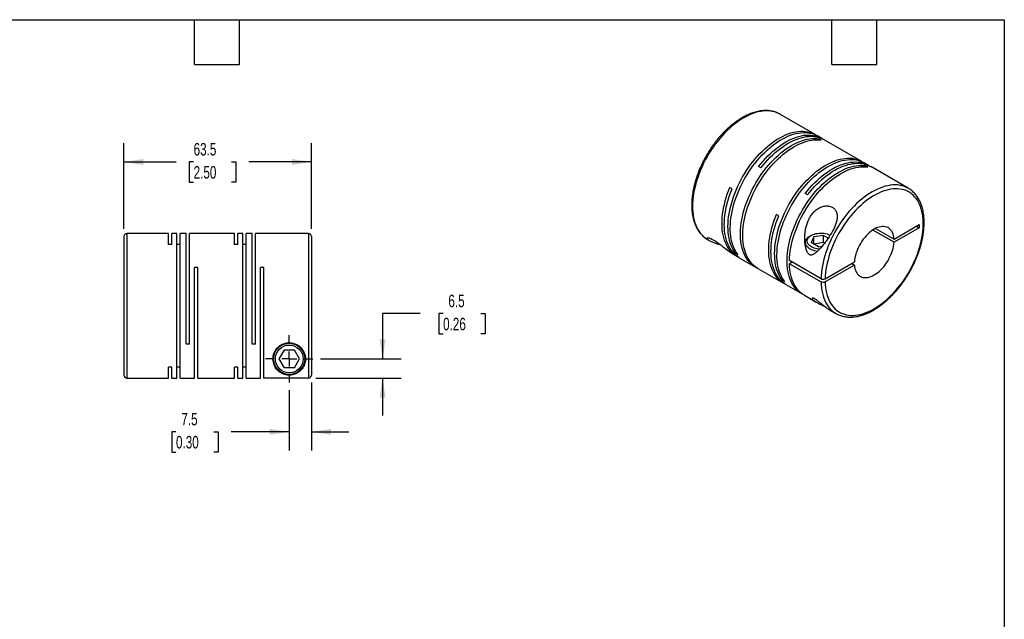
# Model space of a CAD drawing. Header units: millimetres. Extents: x 13 to 546, y 13 to 419.
# Tile 3 of 3: x 213 to 546, y 216 to 419. Entities that reach past the tile are written whole.
import ezdxf

# ---------------------------------------------------------------- set-up
doc = ezdxf.new("R2010")
doc.units = ezdxf.units.MM
doc.header["$LTSCALE"] = 2
doc.linetypes.add('SLD-Center', pattern=[19.05, 15.24, -1.27, 1.27, -1.27])
doc.linetypes.add('SLD-Solid', pattern=[0])
doc.layers.add('CENTER', color=40, linetype='SLD-Center')
doc.layers.add('DIMENSIONS', color=140, linetype='SLD-Solid', lineweight=25)
doc.layers.add('TEXT', color=140, linetype='SLD-Solid', lineweight=25)
doc.styles.add('SLDTEXTSTYLE0', font='TXT', dxfattribs={"width": 0.7})
doc.dimstyles.new('SLDDIMSTYLE0', dxfattribs={"dimtxt": 4.316016, "dimasz": 6.604, "dimexe": 0, "dimexo": 0.0625, "dimgap": 1.079004, "dimtad": 0, "dimtih": 1, "dimtoh": 1, "dimdec": 1, "dimrnd": 1e-09, "dimzin": 12, "dimdsep": 46, "dimtxsty": 'SLDTEXTSTYLE0', "dimsah": 1, "dimcen": 0.09, "dimadec": 0, "dimazin": 3, "dimtfac": 1, "dimtdec": 1, "dimtmove": 0, "dimatfit": 0, "dimfxl": 0, "dimfrac": 2, "dimtolj": 1, "dimtzin": 12, "dimarcsym": 0})
doc.dimstyles.new('SLDDIMSTYLE4', dxfattribs={"dimtxt": 4.316016, "dimasz": 6.604, "dimexe": 0, "dimexo": 0.0625, "dimgap": 1.079004, "dimtad": 0, "dimtih": 1, "dimtoh": 1, "dimdec": 1, "dimrnd": 1e-09, "dimzin": 12, "dimdsep": 46, "dimtxsty": 'SLDTEXTSTYLE0', "dimsah": 1, "dimcen": 0.09, "dimadec": 0, "dimazin": 3, "dimtfac": 1, "dimtdec": 1, "dimtofl": 0, "dimtmove": 0, "dimatfit": 3, "dimfxl": 0, "dimfrac": 2, "dimtolj": 1, "dimtzin": 12, "dimarcsym": 0})

# ---------------------------------------------------------------- blocks, each defined once
blk = doc.blocks.new('_D_5')
at = {"layer": 'DIMENSIONS'}
for p, q in [((303.92, 293.57), (303.92, 273.09)), ((311.42, 296.12), (311.42, 273.09)), ((265.56, 279.44), (264.11, 279.44)), ((264.11, 279.44), (264.11, 272.58)), ((278.39, 279.44), (279.84, 279.44)), ((279.84, 279.44), (279.84, 272.58)), ((303.92, 279.44), (284.24, 279.44)), ((311.42, 279.44), (324.12, 279.44)), ((264.11, 272.58), (265.56, 272.58)), ((279.84, 272.58), (278.39, 272.58))]:
    blk.add_line(p, q, dxfattribs=at)
for points in [[(303.92, 279.44), (297.31, 280.45), (297.31, 278.42)], [(311.42, 279.44), (318.02, 278.42), (318.02, 280.45)]]:
    blk.add_solid(points, dxfattribs=at)
at = {"layer": 'DIMENSIONS', "char_height": 4.233, "attachment_point": 1, "style": 'SLDTEXTSTYLE0'}
for s, insert in [('7.5', (267.36, 285.86)), ('0.30', (265.56, 278.04))]:
    blk.add_mtext(s, dxfattribs=dict(at, insert=insert))
blk = doc.blocks.new('_D_6')
at = {"layer": 'DIMENSIONS'}
for p, q in [((348.23, 319.48), (335.53, 319.48)), ((335.53, 319.48), (335.53, 304.15)), ((356.02, 319.48), (354.57, 319.48)), ((354.57, 319.48), (354.57, 312.62)), ((368.84, 319.48), (370.29, 319.48)), ((370.29, 319.48), (370.29, 312.62)), ((354.57, 312.62), (356.02, 312.62)), ((370.29, 312.62), (368.84, 312.62)), ((314.5, 304.15), (341.88, 304.15)), ((312.96, 297.66), (341.88, 297.66)), ((335.53, 297.66), (335.53, 284.96))]:
    blk.add_line(p, q, dxfattribs=at)
for points in [[(335.53, 304.15), (336.55, 310.76), (334.52, 310.76)], [(335.53, 297.66), (334.52, 291.06), (336.55, 291.06)]]:
    blk.add_solid(points, dxfattribs=at)
at = {"layer": 'DIMENSIONS', "char_height": 4.233, "attachment_point": 1, "style": 'SLDTEXTSTYLE0'}
for s, insert in [('6.5', (357.81, 325.91)), ('0.26', (356.02, 318.08))]:
    blk.add_mtext(s, dxfattribs=dict(at, insert=insert))
blk = doc.blocks.new('_D_7')
at = {"layer": 'DIMENSIONS'}
for p, q in [((247.92, 348.19), (247.92, 377.24)), ((311.42, 348.19), (311.42, 377.24)), ((247.92, 370.89), (265.68, 370.89)), ((271.53, 370.89), (270.08, 370.89)), ((270.08, 370.89), (270.08, 364.03)), ((284.36, 370.89), (285.81, 370.89)), ((285.81, 370.89), (285.81, 364.03)), ((311.42, 370.89), (290.21, 370.89)), ((270.08, 364.03), (271.53, 364.03)), ((285.81, 364.03), (284.36, 364.03))]:
    blk.add_line(p, q, dxfattribs=at)
for points in [[(247.92, 370.89), (254.52, 369.87), (254.52, 371.9)], [(311.42, 370.89), (304.81, 371.9), (304.81, 369.87)]]:
    blk.add_solid(points, dxfattribs=at)
at = {"layer": 'DIMENSIONS', "char_height": 4.233, "attachment_point": 1, "style": 'SLDTEXTSTYLE0'}
for s, insert in [('63.5', (271.53, 377.31)), ('2.50', (271.53, 369.48))]:
    blk.add_mtext(s, dxfattribs=dict(at, insert=insert))
blk = doc.blocks.new('SW_CENTERMARKSYMBOL_2')
at = {"layer": 'CENTER', "color": 0}
for p, q in [((0, 5.08), (0, 8.04)), ((-5.08, 0), (-8.04, 0)), ((0, 0), (-2.54, 0)), ((0, 0), (0, 2.54)), ((0, 0), (0, -2.54)), ((0, 0), (2.54, 0)), ((5.08, 0), (8.04, 0)), ((0, -5.08), (0, -8.04))]:
    blk.add_line(p, q, dxfattribs=at)

msp = doc.modelspace()

# ---------------------------------------------------------------- linework, layer by layer
for p, q in [((470.1, 387.07), (470.08, 387.08)), ((482.08, 380.15), (470.1, 387.07)), ((484.31, 378.87), (482.86, 379.71)), ((484.05, 378.3), (483.27, 378.75)), ((483.27, 378.38), (483.27, 378.75)), ((497.89, 371.03), (485.09, 378.42)), ((500.11, 369.75), (498.67, 370.58)), ((463.65, 368.85), (462.87, 369.3)), ((499.85, 369.18), (499.07, 369.63)), ((499.07, 369.26), (499.07, 369.63)), ((513.59, 361.97), (500.89, 369.3)), ((453.91, 361.79), (453.14, 362.24)), ((479.45, 359.73), (478.67, 360.18)), ((469.72, 352.67), (468.94, 353.11)), ((508.75, 343.68), (501.58, 347.82)), ((502.5, 348.35), (508.75, 344.74)), ((508.75, 344.74), (517.25, 349.65)), ((517.25, 348.59), (508.75, 343.68)), ((516.33, 349.12), (517.25, 348.59)), ((517.25, 349.65), (517.25, 348.59)), ((247.92, 345.65), (247.92, 298.65)), ((263.02, 346.65), (248.92, 346.65)), ((248.92, 346.65), (248.92, 297.65)), ((263.02, 342.92), (263.02, 346.65)), ((265.87, 346.65), (264.12, 346.65)), ((264.12, 342.92), (264.12, 346.65)), ((265.87, 297.65), (265.87, 346.65)), ((269.02, 346.65), (266.97, 346.65)), ((266.97, 297.65), (266.97, 346.65)), ((269.02, 309.15), (269.02, 346.65)), ((285.37, 346.65), (270.12, 346.65)), ((270.12, 309.15), (270.12, 346.65)), ((285.37, 342.92), (285.37, 346.65)), ((288.22, 346.65), (286.47, 346.65)), ((286.47, 342.92), (286.47, 346.65)), ((288.22, 297.65), (288.22, 346.65)), ((291.37, 346.65), (289.32, 346.65)), ((289.32, 297.65), (289.32, 346.65)), ((291.37, 309.15), (291.37, 346.65)), ((310.42, 346.65), (292.47, 346.65)), ((292.47, 309.15), (292.47, 346.65)), ((310.42, 346.65), (310.42, 297.66)), ((311.42, 345.65), (311.42, 298.66)), ((445.6, 344.64), (446.35, 344.2)), ((478.71, 343.57), (478.71, 342.58)), ((480.69, 345.98), (480.26, 345.73)), ((481.56, 345.47), (480.67, 343.54)), ((483.12, 342.13), (480.67, 343.54)), ((484.91, 345.99), (481.56, 345.47)), ((481.56, 343.02), (481.56, 345.47)), ((484.91, 343.54), (481.56, 343.02)), ((486.48, 345.08), (484.91, 345.99)), ((484.91, 343.54), (484.91, 345.99)), ((485.22, 343.36), (484.91, 343.54)), ((264.12, 342.92), (263.02, 342.92)), ((266.97, 342.92), (265.87, 342.92)), ((286.47, 342.92), (285.37, 342.92)), ((289.32, 342.92), (288.22, 342.92)), ((483.12, 342.13), (484.4, 342.33)), ((454.05, 339.76), (455.57, 338.88)), ((455.15, 339.84), (455.47, 340.03)), ((455.93, 339.4), (455.15, 339.84)), ((456.35, 338.43), (461.83, 335.27)), ((484.02, 331.28), (473.34, 337.45)), ((474.26, 336.92), (473.34, 336.39)), ((485.43, 331.28), (495.34, 337)), ((272.97, 335.15), (271.87, 335.15)), ((271.87, 297.65), (271.87, 335.15)), ((272.97, 297.65), (272.97, 335.15)), ((295.32, 335.15), (294.22, 335.15)), ((294.22, 297.65), (294.22, 335.15)), ((295.32, 297.66), (295.32, 335.15)), ((462.61, 334.82), (471.37, 329.76)), ((473.34, 336.39), (484.02, 330.22)), ((495.34, 335.94), (485.43, 330.22)), ((494.42, 336.47), (495.34, 335.94)), ((470.95, 330.72), (471.27, 330.91)), ((471.73, 330.27), (470.95, 330.72)), ((472.15, 329.31), (477.63, 326.15)), ((478.41, 325.7), (482.43, 323.38)), ((486.56, 320.99), (489.09, 319.53)), ((489.09, 319.53), (489.12, 319.51)), ((270.12, 309.15), (269.02, 309.15)), ((292.47, 309.15), (291.37, 309.15)), ((302.18, 307.15), (300.45, 304.15)), ((305.65, 307.15), (302.18, 307.15)), ((307.38, 304.15), (305.65, 307.15)), ((300.45, 304.15), (302.18, 301.15)), ((305.65, 301.15), (307.38, 304.15)), ((264.12, 301.38), (263.02, 301.38)), ((263.02, 297.65), (263.02, 301.38)), ((264.12, 297.65), (264.12, 301.38)), ((266.97, 301.38), (265.87, 301.38)), ((286.47, 301.38), (285.37, 301.38)), ((285.37, 297.65), (285.37, 301.38)), ((286.47, 297.65), (286.47, 301.38)), ((289.32, 301.38), (288.22, 301.38)), ((305.65, 301.15), (302.18, 301.15)), ((248.92, 297.65), (263.02, 297.65)), ((264.12, 297.65), (265.87, 297.65)), ((266.97, 297.65), (271.87, 297.65)), ((272.97, 297.65), (285.37, 297.65)), ((286.47, 297.65), (288.22, 297.65)), ((289.32, 297.65), (294.22, 297.65)), ((310.42, 297.66), (295.32, 297.66))]:
    msp.add_line(p, q)
at = {"flags": 128}
for points in [[(470.08, 387.08), (469.61, 387.33), (468.94, 387.62), (468.25, 387.86), (467.52, 388.04), (466.77, 388.16), (465.99, 388.21), (465.19, 388.21), (464.37, 388.15), (463.54, 388.04), (462.69, 387.86), (461.83, 387.62), (460.95, 387.33), (460.07, 386.98), (459.19, 386.57), (458.3, 386.11), (457.4, 385.6), (456.51, 385.03), (455.63, 384.41), (454.74, 383.74), (453.87, 383.03), (453.01, 382.27), (452.16, 381.47), (451.32, 380.62), (450.51, 379.74), (449.71, 378.82), (448.93, 377.86), (448.18, 376.87), (447.45, 375.86), (446.75, 374.81), (446.08, 373.75), (445.44, 372.66), (444.84, 371.55), (444.27, 370.43), (443.73, 369.3), (443.23, 368.16), (442.77, 367.01), (442.36, 365.86), (441.98, 364.71), (441.64, 363.56), (441.35, 362.42), (441.1, 361.29), (440.89, 360.17), (440.73, 359.06), (440.62, 357.97), (440.55, 356.91), (440.52, 355.86), (440.55, 354.85), (440.62, 353.86), (440.73, 352.9), (440.89, 351.98), (441.09, 351.1), (441.34, 350.25), (441.64, 349.45), (441.97, 348.69), (442.35, 347.97), (442.77, 347.31), (443.23, 346.69), (443.72, 346.12), (444.26, 345.6), (444.83, 345.14), (445.44, 344.74), (445.6, 344.64)], [(455.15, 339.84), (454.7, 340.47), (454.29, 341.14), (453.91, 341.86), (453.58, 342.62), (453.3, 343.43), (453.05, 344.27), (452.86, 345.16), (452.7, 346.08), (452.59, 347.04), (452.53, 348.03), (452.51, 349.04), (452.54, 350.08), (452.61, 351.15), (452.73, 352.24), (452.89, 353.34), (453.1, 354.46), (453.35, 355.59), (453.65, 356.73), (453.99, 357.87), (454.37, 359.02), (454.79, 360.17), (455.25, 361.31), (455.75, 362.45), (456.28, 363.58), (456.85, 364.69), (457.46, 365.79), (458.1, 366.88), (458.77, 367.94), (459.47, 368.98), (460.19, 369.99), (460.94, 370.97), (461.72, 371.92), (462.51, 372.84), (463.33, 373.72), (464.16, 374.56), (465.01, 375.36), (465.87, 376.12), (466.74, 376.83), (467.62, 377.5), (468.5, 378.11), (469.39, 378.68), (470.28, 379.19), (471.17, 379.65), (472.05, 380.06), (472.93, 380.41), (473.8, 380.7), (474.66, 380.94), (475.51, 381.11), (476.34, 381.23), (477.16, 381.29), (477.95, 381.3), (478.73, 381.24), (479.48, 381.12), (480.2, 380.95), (480.9, 380.72), (481.57, 380.43), (482.21, 380.08), (482.47, 379.92)], [(455.93, 339.4), (455.48, 340.02), (455.06, 340.69), (454.69, 341.41), (454.36, 342.17), (454.08, 342.98), (453.83, 343.83), (453.63, 344.71), (453.48, 345.63), (453.37, 346.59), (453.31, 347.58), (453.29, 348.59), (453.32, 349.63), (453.39, 350.7), (453.51, 351.79), (453.67, 352.89), (453.88, 354.01), (454.13, 355.14), (454.43, 356.28), (454.77, 357.42), (455.15, 358.57), (455.57, 359.72), (456.03, 360.86), (456.52, 362), (457.06, 363.13), (457.63, 364.24), (458.24, 365.35), (458.88, 366.43), (459.55, 367.49), (460.24, 368.53), (460.97, 369.54), (461.72, 370.52), (462.5, 371.48), (463.29, 372.39), (464.11, 373.27), (464.94, 374.11), (465.79, 374.92), (466.65, 375.67), (467.52, 376.38), (468.4, 377.05), (469.28, 377.66), (470.17, 378.23), (471.06, 378.74), (471.94, 379.2), (472.83, 379.61), (473.71, 379.96), (474.58, 380.25), (475.44, 380.49), (476.29, 380.66), (477.12, 380.78), (477.93, 380.85), (478.73, 380.85), (479.5, 380.79), (480.25, 380.67), (480.98, 380.5), (481.68, 380.27), (482.35, 379.98), (482.86, 379.71)], [(462.22, 335.06), (461.95, 335.2), (461.33, 335.58), (460.75, 336.01), (460.2, 336.5), (459.68, 337.04), (459.21, 337.64), (458.77, 338.28), (458.38, 338.97), (458.02, 339.71), (457.71, 340.49), (457.44, 341.31), (457.21, 342.17), (457.03, 343.07), (456.9, 344.01), (456.8, 344.98), (456.76, 345.98), (456.76, 347), (456.8, 348.05), (456.9, 349.13), (457.03, 350.22), (457.21, 351.33), (457.44, 352.46), (457.71, 353.59), (458.02, 354.73), (458.38, 355.88), (458.77, 357.03), (459.21, 358.17), (459.68, 359.31), (460.2, 360.45), (460.75, 361.57), (461.33, 362.68), (461.95, 363.78), (462.6, 364.85), (463.28, 365.91), (463.99, 366.93), (464.73, 367.94), (465.49, 368.91), (466.27, 369.84), (467.08, 370.75), (467.9, 371.61), (468.74, 372.44), (469.59, 373.22), (470.46, 373.96), (471.33, 374.65), (472.21, 375.3), (473.1, 375.89), (473.99, 376.44), (474.87, 376.93), (475.76, 377.37), (476.64, 377.75), (477.52, 378.08), (478.39, 378.35), (479.24, 378.56), (480.08, 378.72), (480.91, 378.82), (481.72, 378.85), (482.5, 378.83), (483.27, 378.75)], [(462.61, 334.82), (462.11, 335.13), (461.53, 335.56), (460.98, 336.05), (460.46, 336.6), (459.99, 337.19), (459.55, 337.83), (459.15, 338.52), (458.8, 339.26), (458.49, 340.04), (458.22, 340.86), (457.99, 341.72), (457.81, 342.62), (457.67, 343.56), (457.58, 344.53), (457.54, 345.53), (457.54, 346.55), (457.58, 347.61), (457.67, 348.68), (457.81, 349.77), (457.99, 350.88), (458.22, 352.01), (458.49, 353.14), (458.8, 354.28), (459.15, 355.43), (459.55, 356.58), (459.99, 357.72), (460.46, 358.86), (460.98, 360), (461.53, 361.12), (462.11, 362.23), (462.73, 363.33), (463.38, 364.4), (464.06, 365.46), (464.77, 366.49), (465.51, 367.49), (466.27, 368.46), (467.05, 369.39), (467.86, 370.3), (468.68, 371.16), (469.52, 371.99), (470.37, 372.77), (471.23, 373.51), (472.11, 374.2), (472.99, 374.85), (473.87, 375.45), (474.76, 375.99), (475.65, 376.48), (476.54, 376.92), (477.42, 377.3), (478.3, 377.63), (479.16, 377.9), (480.02, 378.12), (480.86, 378.27), (481.69, 378.37), (482.49, 378.4), (483.28, 378.38), (484.05, 378.3)], [(462.87, 369.3), (463.64, 370.27), (464.42, 371.2), (465.23, 372.09), (466.06, 372.95), (466.9, 373.77), (467.75, 374.54), (468.62, 375.27), (469.5, 375.95), (470.38, 376.59), (471.26, 377.17), (472.15, 377.71), (473.04, 378.19), (473.93, 378.62), (474.81, 378.99), (475.68, 379.3), (476.55, 379.56), (477.4, 379.76), (478.24, 379.91), (479.06, 379.99), (479.87, 380.02), (480.65, 379.98), (481.41, 379.89), (482.15, 379.74), (482.85, 379.53), (483.54, 379.26), (484.19, 378.94), (484.69, 378.63)], [(463.65, 368.85), (464.41, 369.82), (465.2, 370.75), (466.01, 371.64), (466.83, 372.5), (467.68, 373.32), (468.53, 374.09), (469.4, 374.82), (470.27, 375.5), (471.16, 376.14), (472.04, 376.73), (472.93, 377.26), (473.82, 377.74), (474.71, 378.17), (475.59, 378.54), (476.46, 378.86), (477.33, 379.11), (478.18, 379.32), (479.02, 379.46), (479.84, 379.54), (480.64, 379.57), (481.43, 379.53), (482.19, 379.44), (482.92, 379.29), (483.63, 379.08), (484.31, 378.81), (484.96, 378.49), (485.09, 378.42)], [(470.95, 330.72), (470.5, 331.34), (470.09, 332.02), (469.72, 332.73), (469.39, 333.5), (469.1, 334.3), (468.86, 335.15), (468.66, 336.04), (468.51, 336.96), (468.4, 337.91), (468.33, 338.9), (468.31, 339.92), (468.34, 340.96), (468.42, 342.03), (468.53, 343.11), (468.7, 344.22), (468.91, 345.33), (469.16, 346.46), (469.45, 347.6), (469.79, 348.75), (470.17, 349.9), (470.59, 351.04), (471.05, 352.19), (471.55, 353.32), (472.09, 354.45), (472.66, 355.57), (473.26, 356.67), (473.9, 357.75), (474.57, 358.82), (475.27, 359.85), (476, 360.87), (476.75, 361.85), (477.52, 362.8), (478.32, 363.72), (479.13, 364.6), (479.97, 365.44), (480.81, 366.24), (481.67, 367), (482.54, 367.71), (483.42, 368.37), (484.31, 368.99), (485.19, 369.56), (486.08, 370.07), (486.97, 370.53), (487.86, 370.93), (488.73, 371.28), (489.6, 371.58), (490.46, 371.81), (491.31, 371.99), (492.14, 372.11), (492.96, 372.17), (493.76, 372.17), (494.53, 372.12), (495.28, 372), (496.01, 371.83), (496.7, 371.59), (497.37, 371.3), (498.01, 370.96), (498.27, 370.8)], [(471.73, 330.27), (471.28, 330.9), (470.87, 331.57), (470.5, 332.29), (470.17, 333.05), (469.88, 333.85), (469.64, 334.7), (469.44, 335.59), (469.28, 336.51), (469.17, 337.47), (469.11, 338.45), (469.09, 339.47), (469.12, 340.51), (469.19, 341.58), (469.31, 342.66), (469.47, 343.77), (469.68, 344.88), (469.94, 346.01), (470.23, 347.15), (470.57, 348.3), (470.95, 349.45), (471.37, 350.59), (471.83, 351.74), (472.33, 352.88), (472.86, 354), (473.44, 355.12), (474.04, 356.22), (474.68, 357.31), (475.35, 358.37), (476.05, 359.41), (476.77, 360.42), (477.52, 361.4), (478.3, 362.35), (479.1, 363.27), (479.91, 364.15), (480.74, 364.99), (481.59, 365.79), (482.45, 366.55), (483.32, 367.26), (484.2, 367.93), (485.08, 368.54), (485.97, 369.11), (486.86, 369.62), (487.75, 370.08), (488.63, 370.48), (489.51, 370.83), (490.38, 371.13), (491.24, 371.36), (492.09, 371.54), (492.92, 371.66), (493.74, 371.72), (494.53, 371.72), (495.31, 371.67), (496.06, 371.55), (496.78, 371.38), (497.48, 371.14), (498.15, 370.85), (498.67, 370.58)], [(478.67, 360.18), (479.44, 361.14), (480.23, 362.07), (481.03, 362.97), (481.86, 363.83), (482.7, 364.64), (483.56, 365.42), (484.42, 366.15), (485.3, 366.83), (486.18, 367.47), (487.07, 368.05), (487.96, 368.59), (488.85, 369.07), (489.73, 369.49), (490.61, 369.87), (491.49, 370.18), (492.35, 370.44), (493.2, 370.64), (494.04, 370.78), (494.87, 370.87), (495.67, 370.89), (496.45, 370.86), (497.21, 370.77), (497.95, 370.62), (498.66, 370.41), (499.34, 370.14), (499.99, 369.82), (500.5, 369.51)], [(479.45, 359.73), (480.22, 360.69), (481, 361.62), (481.81, 362.52), (482.64, 363.38), (483.48, 364.19), (484.33, 364.97), (485.2, 365.7), (486.08, 366.38), (486.96, 367.02), (487.85, 367.6), (488.74, 368.14), (489.62, 368.62), (490.51, 369.04), (491.39, 369.42), (492.27, 369.73), (493.13, 369.99), (493.98, 370.19), (494.82, 370.33), (495.64, 370.42), (496.45, 370.44), (497.23, 370.41), (497.99, 370.32), (498.73, 370.17), (499.44, 369.96), (500.12, 369.69), (500.77, 369.37), (500.89, 369.3)], [(478.03, 325.93), (477.76, 326.08), (477.14, 326.46), (476.55, 326.89), (476, 327.38), (475.49, 327.92), (475.01, 328.51), (474.58, 329.16), (474.18, 329.85), (473.82, 330.58), (473.51, 331.36), (473.24, 332.19), (473.02, 333.05), (472.84, 333.95), (472.7, 334.89), (472.61, 335.85), (472.56, 336.85), (472.56, 337.88), (472.61, 338.93), (472.7, 340.01), (472.84, 341.1), (473.02, 342.21), (473.24, 343.33), (473.51, 344.47), (473.82, 345.61), (474.18, 346.75), (474.58, 347.9), (475.01, 349.05), (475.49, 350.19), (476, 351.32), (476.55, 352.45), (477.14, 353.56), (477.76, 354.65), (478.41, 355.73), (479.09, 356.78), (479.8, 357.81), (480.53, 358.81), (481.29, 359.78), (482.08, 360.72), (482.88, 361.62), (483.7, 362.49), (484.54, 363.31), (485.4, 364.1), (486.26, 364.84), (487.13, 365.53), (488.01, 366.18), (488.9, 366.77), (489.79, 367.32), (490.68, 367.81), (491.57, 368.25), (492.45, 368.63), (493.32, 368.96), (494.19, 369.23), (495.04, 369.44), (495.89, 369.6), (496.71, 369.69), (497.52, 369.73), (498.31, 369.71), (499.07, 369.63)], [(473.34, 337.45), (473.39, 338.5), (473.48, 339.57), (473.62, 340.67), (473.8, 341.78), (474.02, 342.9), (474.29, 344.03), (474.61, 345.17), (474.96, 346.32), (475.36, 347.47), (475.8, 348.61), (476.27, 349.76), (476.79, 350.89), (477.34, 352.01), (477.92, 353.12), (478.54, 354.22), (479.19, 355.29), (479.87, 356.34), (480.58, 357.37), (481.32, 358.37), (482.08, 359.34), (482.86, 360.28), (483.67, 361.18), (484.49, 362.05), (485.33, 362.87), (486.18, 363.65), (487.04, 364.39), (487.92, 365.08), (488.8, 365.73), (489.68, 366.33), (490.57, 366.87), (491.46, 367.36), (492.35, 367.8), (493.23, 368.18), (494.1, 368.51), (494.97, 368.78), (495.82, 368.99), (496.67, 369.15), (497.49, 369.24), (498.3, 369.28), (499.09, 369.26), (499.85, 369.18)], [(455.97, 338.67), (455.44, 338.96), (454.83, 339.36), (454.26, 339.82), (453.73, 340.33), (453.23, 340.89), (452.77, 341.5), (452.35, 342.17), (451.97, 342.87), (451.63, 343.63), (451.34, 344.43), (451.08, 345.27), (450.88, 346.14), (450.71, 347.06), (450.6, 348.01), (450.52, 348.99), (450.5, 350), (450.51, 351.03), (450.58, 352.1), (450.69, 353.18), (450.84, 354.28), (451.04, 355.39), (451.28, 356.52), (451.57, 357.66), (451.9, 358.8), (452.27, 359.95), (452.68, 361.09), (453.14, 362.24)], [(456.35, 338.43), (456.22, 338.51), (455.62, 338.91), (455.05, 339.37), (454.51, 339.87), (454.01, 340.44), (453.55, 341.05), (453.13, 341.71), (452.75, 342.42), (452.41, 343.17), (452.12, 343.97), (451.86, 344.81), (451.66, 345.69), (451.49, 346.6), (451.37, 347.55), (451.3, 348.53), (451.27, 349.54), (451.29, 350.58), (451.36, 351.64), (451.46, 352.72), (451.62, 353.82), (451.82, 354.94), (452.06, 356.07), (452.35, 357.21), (452.68, 358.35), (453.05, 359.5), (453.46, 360.64), (453.91, 361.79)], [(513.6, 361.96), (513.43, 362.06), (512.78, 362.38), (512.09, 362.64), (511.38, 362.85), (510.64, 363), (509.87, 363.09), (509.09, 363.12), (508.28, 363.09), (507.45, 363), (506.61, 362.85), (505.75, 362.65), (504.89, 362.38), (504.01, 362.06), (503.12, 361.68), (502.23, 361.25), (501.34, 360.76), (500.45, 360.22), (499.56, 359.63), (498.68, 358.98), (497.8, 358.29), (496.93, 357.56), (496.08, 356.77), (495.23, 355.95), (494.41, 355.09), (493.6, 354.18), (492.81, 353.25), (492.05, 352.27), (491.31, 351.27), (490.59, 350.24), (489.91, 349.19), (489.25, 348.11), (488.63, 347.01), (488.04, 345.9), (487.49, 344.77), (486.97, 343.64), (486.49, 342.49), (486.05, 341.34), (485.65, 340.19), (485.29, 339.04), (484.98, 337.89), (484.71, 336.76), (484.48, 335.63), (484.3, 334.51), (484.16, 333.42), (484.06, 332.34), (484.02, 331.28)], [(485.43, 330.22), (485.48, 329.25), (485.57, 328.3), (485.71, 327.39), (485.89, 326.51), (486.12, 325.67), (486.39, 324.88), (486.7, 324.12), (487.05, 323.41), (487.45, 322.74), (487.89, 322.12), (488.36, 321.56), (488.87, 321.04), (489.42, 320.58), (490, 320.17), (490.62, 319.81), (491.27, 319.52), (491.94, 319.28), (492.65, 319.09), (493.38, 318.97), (494.13, 318.9), (494.9, 318.89), (495.7, 318.95), (496.51, 319.06), (497.34, 319.22), (498.18, 319.45), (499.03, 319.73), (499.89, 320.07), (500.75, 320.47), (501.62, 320.92), (502.49, 321.42), (503.36, 321.97), (504.22, 322.58), (505.08, 323.23), (505.93, 323.93), (506.77, 324.68), (507.6, 325.47), (508.41, 326.3), (509.21, 327.16), (509.98, 328.07), (510.73, 329), (511.46, 329.97), (512.16, 330.97), (512.84, 331.99), (513.49, 333.04), (514.1, 334.1), (514.68, 335.18), (515.23, 336.28), (515.74, 337.39), (516.21, 338.5), (516.65, 339.62), (517.04, 340.74), (517.4, 341.87), (517.71, 342.98), (517.98, 344.09), (518.2, 345.19), (518.38, 346.28), (518.52, 347.35), (518.61, 348.4), (518.65, 349.43), (518.65, 350.43), (518.61, 351.41), (518.52, 352.36), (518.38, 353.27), (518.2, 354.15), (517.98, 354.99), (517.71, 355.79), (517.4, 356.55), (517.04, 357.26), (516.65, 357.93), (516.21, 358.55), (515.74, 359.11), (515.23, 359.63), (514.68, 360.1), (514.1, 360.51), (513.49, 360.86), (512.84, 361.16), (512.16, 361.4), (511.46, 361.59), (510.73, 361.72), (509.98, 361.78), (509.21, 361.79), (508.41, 361.74), (507.6, 361.63), (506.77, 361.47), (505.93, 361.24), (505.08, 360.96), (504.22, 360.62), (503.36, 360.23), (502.49, 359.78), (501.62, 359.28), (500.75, 358.73), (499.89, 358.13), (499.03, 357.47), (498.18, 356.77), (497.34, 356.03), (496.51, 355.24), (495.7, 354.42), (494.9, 353.55), (494.13, 352.65), (493.38, 351.71), (492.65, 350.74), (491.94, 349.75), (491.27, 348.73), (490.62, 347.68), (490, 346.62), (489.42, 345.53), (488.87, 344.44), (488.36, 343.33), (487.89, 342.22), (487.45, 341.1), (487.05, 339.97), (486.7, 338.85), (486.39, 337.73), (486.12, 336.62), (485.89, 335.52), (485.71, 334.44), (485.57, 333.37), (485.48, 332.31), (485.43, 331.28)], [(471.77, 329.54), (471.25, 329.83), (470.64, 330.23), (470.07, 330.69), (469.54, 331.2), (469.04, 331.76), (468.58, 332.38), (468.16, 333.04), (467.78, 333.75), (467.44, 334.5), (467.14, 335.3), (466.89, 336.14), (466.68, 337.01), (466.52, 337.93), (466.4, 338.88), (466.33, 339.86), (466.3, 340.87), (466.32, 341.91), (466.38, 342.97), (466.49, 344.05), (466.64, 345.15), (466.84, 346.27), (467.09, 347.39), (467.37, 348.53), (467.7, 349.67), (468.07, 350.82), (468.49, 351.97), (468.94, 353.11)], [(472.15, 329.31), (472.03, 329.38), (471.42, 329.79), (470.85, 330.24), (470.31, 330.75), (469.81, 331.31), (469.35, 331.93), (468.93, 332.59), (468.55, 333.3), (468.22, 334.05), (467.92, 334.85), (467.67, 335.69), (467.46, 336.57), (467.3, 337.48), (467.18, 338.43), (467.1, 339.41), (467.08, 340.42), (467.1, 341.46), (467.16, 342.52), (467.27, 343.6), (467.42, 344.7), (467.62, 345.82), (467.86, 346.94), (468.15, 348.08), (468.48, 349.23), (468.85, 350.37), (469.26, 351.52), (469.72, 352.67)], [(508.75, 344.74), (508.68, 345.35), (508.58, 345.92), (508.42, 346.46), (508.22, 346.95), (507.98, 347.39), (507.7, 347.79), (507.38, 348.14), (507.02, 348.43), (506.63, 348.66), (506.2, 348.84), (505.75, 348.95), (505.27, 349.01), (504.77, 349.01), (504.24, 348.94), (503.71, 348.82), (503.16, 348.64), (502.6, 348.4), (502.04, 348.1), (501.48, 347.75), (500.93, 347.35), (500.38, 346.9), (499.84, 346.4), (499.32, 345.86), (498.82, 345.29), (498.34, 344.67), (497.88, 344.03), (497.46, 343.37), (497.07, 342.68), (496.71, 341.97), (496.39, 341.26), (496.1, 340.54), (495.86, 339.81), (495.66, 339.09), (495.51, 338.38), (495.4, 337.68), (495.34, 337)], [(454.05, 339.76), (453.95, 339.82), (453.5, 340.1), (453.03, 340.42), (452.39, 340.88), (451.69, 341.41), (451.05, 341.9), (450.38, 342.43), (449.74, 342.91), (449.09, 343.39), (448.46, 343.82), (447.85, 344.22), (447.26, 344.55), (446.72, 344.82), (446.23, 345.02), (445.84, 345.11), (445.6, 345.12), (445.48, 345.04), (445.51, 344.88), (445.71, 344.65), (446.15, 344.32), (446.8, 343.97), (446.8, 343.97)], [(482.8, 340.59), (482.36, 340.66), (481.82, 340.78), (481.3, 340.94), (480.81, 341.13), (480.37, 341.35), (479.97, 341.59), (479.62, 341.86), (479.32, 342.15), (479.07, 342.46), (478.89, 342.78), (478.77, 343.11), (478.72, 343.44), (478.72, 343.78), (478.8, 344.11), (478.93, 344.44), (479.13, 344.76), (479.39, 345.06), (479.7, 345.35), (480.06, 345.61), (480.26, 345.73)], [(483.57, 341.36), (483.25, 341.38), (482.71, 341.45), (482.18, 341.56), (481.68, 341.7), (481.22, 341.88), (480.79, 342.08), (480.41, 342.32), (480.08, 342.58), (479.8, 342.86), (479.58, 343.15), (479.43, 343.46), (479.34, 343.78), (479.31, 344.1), (479.35, 344.42), (479.46, 344.74), (479.63, 345.04), (479.86, 345.33), (480.15, 345.61), (480.5, 345.86), (480.89, 346.09), (481.33, 346.29), (481.8, 346.45), (482.31, 346.59), (482.84, 346.69), (483.39, 346.75), (483.94, 346.77), (484.5, 346.76), (485.05, 346.71), (485.58, 346.62), (486.1, 346.49), (486.58, 346.33), (487.03, 346.14), (487.14, 346.08)], [(495.34, 335.94), (495.4, 335.34), (495.51, 334.76), (495.66, 334.23), (495.86, 333.74), (496.1, 333.29), (496.39, 332.9), (496.71, 332.55), (497.07, 332.26), (497.46, 332.03), (497.88, 331.85), (498.34, 331.73), (498.82, 331.68), (499.32, 331.68), (499.84, 331.74), (500.38, 331.87), (500.93, 332.05), (501.48, 332.29), (502.04, 332.59), (502.6, 332.94), (503.16, 333.34), (503.71, 333.79), (504.24, 334.28), (504.77, 334.82), (505.27, 335.4), (505.75, 336.01), (506.2, 336.65), (506.63, 337.32), (507.02, 338.01), (507.38, 338.71), (507.7, 339.43), (507.98, 340.15), (508.22, 340.87), (508.42, 341.59), (508.58, 342.3), (508.68, 343), (508.75, 343.68)], [(478.41, 325.7), (477.92, 326), (477.34, 326.44), (476.79, 326.92), (476.27, 327.46), (475.8, 328.06), (475.36, 328.7), (474.96, 329.39), (474.61, 330.12), (474.29, 330.9), (474.02, 331.72), (473.8, 332.59), (473.62, 333.49), (473.48, 334.42), (473.39, 335.39), (473.34, 336.39)], [(484.02, 330.22), (484.06, 329.22), (484.16, 328.25), (484.3, 327.31), (484.48, 326.41), (484.71, 325.55), (484.98, 324.72), (485.29, 323.94), (485.65, 323.2), (486.05, 322.51), (486.49, 321.87), (486.97, 321.28), (487.49, 320.74), (488.04, 320.25), (488.63, 319.82), (489.09, 319.53)]]:
    msp.add_lwpolyline(points, dxfattribs=at)
for radius in [5.3, 4.7]:
    msp.add_circle((303.92, 304.15), radius)
for centre, start, end in [((248.92, 345.65), 90, 180), ((310.42, 345.65), 0, 90), ((248.92, 298.65), 180, 270)]:
    msp.add_arc(centre, 1, start, end)
for points, knots in [([(470.08, 387.08), (470.06, 387.09), (469.85, 387.23), (469.4, 387.44), (468.74, 387.72), (468.05, 387.95), (467.33, 388.12), (466.6, 388.24), (465.84, 388.3), (465.07, 388.32), (464.27, 388.27), (463.46, 388.18), (462.64, 388.03), (461.81, 387.82), (460.96, 387.57), (460.11, 387.26), (459.25, 386.9), (458.4, 386.49), (457.54, 386.03), (456.68, 385.52), (455.82, 384.96), (454.98, 384.36), (454.13, 383.72), (453.3, 383.03), (452.48, 382.3), (451.67, 381.54), (450.88, 380.73), (450.11, 379.9), (449.35, 379.03), (448.61, 378.13), (447.9, 377.2), (447.2, 376.24), (446.54, 375.26), (445.9, 374.26), (445.28, 373.24), (444.7, 372.2), (444.15, 371.15), (443.63, 370.08), (443.14, 369), (442.68, 367.92), (442.27, 366.83), (441.89, 365.74), (441.54, 364.65), (441.24, 363.56), (440.97, 362.48), (440.74, 361.4), (440.56, 360.34), (440.41, 359.29), (440.31, 358.25), (440.24, 357.22), (440.22, 356.22), (440.25, 355.24), (440.31, 354.29), (440.42, 353.36), (440.57, 352.45), (440.77, 351.58), (441, 350.75), (441.28, 349.95), (441.6, 349.19), (441.96, 348.47), (442.36, 347.79), (442.79, 347.15), (443.26, 346.56), (443.77, 346.02), (444.31, 345.53), (444.88, 345.09), (445.33, 344.79), (445.59, 344.65), (445.64, 344.62)], [0, 0, 0, 0, 0.001139, 0.016197, 0.031253, 0.046327, 0.06144, 0.076609, 0.091845, 0.107154, 0.122539, 0.137994, 0.153513, 0.169085, 0.1847, 0.200349, 0.21602, 0.231706, 0.247401, 0.263098, 0.278793, 0.294484, 0.310168, 0.325846, 0.341516, 0.357179, 0.372835, 0.388484, 0.404127, 0.419765, 0.435398, 0.451027, 0.466653, 0.482278, 0.497901, 0.513524, 0.529147, 0.544772, 0.560399, 0.57603, 0.591664, 0.607303, 0.622948, 0.6386, 0.654259, 0.669926, 0.685602, 0.701287, 0.716981, 0.732684, 0.748395, 0.764112, 0.779834, 0.795557, 0.811273, 0.826978, 0.842663, 0.858317, 0.87393, 0.889491, 0.904988, 0.920413, 0.93576, 0.951029, 0.966225, 0.981358, 0.996445, 1, 1, 1, 1]), ([(489.13, 319.52), (489.29, 319.42), (489.66, 319.22), (490.28, 318.95), (490.96, 318.71), (491.67, 318.53), (492.4, 318.39), (493.15, 318.32), (493.92, 318.29), (494.71, 318.32), (495.51, 318.4), (496.33, 318.54), (497.16, 318.72), (498.01, 318.97), (498.85, 319.26), (499.71, 319.61), (500.57, 320.01), (501.43, 320.46), (502.29, 320.95), (503.14, 321.5), (503.99, 322.09), (504.84, 322.72), (505.67, 323.4), (506.49, 324.12), (507.3, 324.87), (508.1, 325.66), (508.88, 326.49), (509.64, 327.35), (510.39, 328.25), (511.11, 329.17), (511.81, 330.12), (512.48, 331.09), (513.13, 332.09), (513.75, 333.11), (514.34, 334.14), (514.9, 335.19), (515.43, 336.25), (515.93, 337.33), (516.39, 338.41), (516.81, 339.49), (517.21, 340.58), (517.56, 341.68), (517.87, 342.76), (518.15, 343.85), (518.39, 344.93), (518.59, 346), (518.74, 347.05), (518.86, 348.1), (518.93, 349.12), (518.96, 350.13), (518.95, 351.12), (518.89, 352.08), (518.8, 353.02), (518.66, 353.92), (518.47, 354.8), (518.25, 355.65), (517.98, 356.46), (517.67, 357.23), (517.32, 357.96), (516.93, 358.65), (516.51, 359.3), (516.05, 359.9), (515.55, 360.45), (515.02, 360.96), (514.45, 361.41), (513.98, 361.74), (513.68, 361.91), (513.59, 361.96)], [0, 0, 0, 0, 0.011897, 0.026977, 0.042069, 0.057194, 0.072372, 0.087614, 0.102929, 0.118319, 0.133781, 0.149309, 0.164894, 0.180524, 0.19619, 0.211881, 0.22759, 0.243308, 0.25903, 0.274751, 0.290469, 0.30618, 0.321885, 0.337582, 0.353272, 0.368955, 0.384631, 0.4003, 0.415964, 0.431624, 0.447279, 0.462931, 0.478581, 0.494229, 0.509878, 0.525526, 0.541176, 0.556827, 0.572482, 0.58814, 0.603803, 0.619471, 0.635146, 0.650829, 0.666519, 0.682218, 0.697925, 0.713642, 0.729368, 0.745102, 0.760844, 0.77659, 0.792338, 0.808082, 0.823816, 0.839532, 0.85522, 0.87087, 0.886471, 0.90201, 0.917479, 0.932871, 0.948184, 0.963422, 0.978595, 0.993716, 1, 1, 1, 1]), ([(487.9, 347.38), (488.14, 347.81), (488.35, 348.24), (488.75, 349.12), (488.93, 349.57), (489.23, 350.47), (489.34, 350.91), (489.49, 351.8), (489.53, 352.24), (489.5, 352.87), (489.47, 353.08), (489.39, 353.48), (489.34, 353.67), (489.21, 354.04), (489.12, 354.22), (488.93, 354.56), (488.82, 354.71), (488.44, 355.15), (488.13, 355.39), (487.6, 355.67), (487.41, 355.75), (487.02, 355.87), (486.81, 355.92), (486.39, 355.98), (486.18, 355.99), (485.74, 355.99), (485.51, 355.97), (484.84, 355.87), (484.4, 355.75), (483.75, 355.48), (483.53, 355.37), (483.12, 355.14), (482.92, 355.01), (482.53, 354.74), (482.34, 354.59), (481.97, 354.28), (481.8, 354.11), (481.29, 353.59), (480.99, 353.22), (480.44, 352.43), (480.19, 352.01), (479.53, 350.72), (479.21, 349.82), (478.86, 348.41), (478.76, 347.93), (478.62, 346.98), (478.57, 346.5), (478.51, 345.55), (478.5, 345.07), (478.53, 344.11), (478.57, 343.63), (478.69, 342.66), (478.77, 342.19), (478.94, 341.49), (479.01, 341.26), (479.17, 340.8), (479.26, 340.58), (479.42, 340.26), (479.48, 340.16), (479.6, 339.97), (479.67, 339.87), (479.89, 339.62), (480.06, 339.49), (480.32, 339.37), (480.41, 339.35), (480.59, 339.32), (480.68, 339.32), (480.95, 339.35), (481.12, 339.4), (481.61, 339.61), (481.91, 339.82), (482.51, 340.31), (482.8, 340.58), (483.66, 341.44), (484.21, 342.08), (485.04, 343.1), (485.31, 343.46), (485.86, 344.19), (486.13, 344.57), (486.92, 345.72), (487.43, 346.53), (487.9, 347.38)], [0, 0, 0, 0, 0.03125, 0.03125, 0.0625, 0.0625, 0.09375, 0.09375, 0.125, 0.125, 0.140625, 0.140625, 0.15625, 0.15625, 0.171875, 0.171875, 0.1875, 0.1875, 0.21875, 0.21875, 0.234375, 0.234375, 0.25, 0.25, 0.265625, 0.265625, 0.28125, 0.28125, 0.3125, 0.3125, 0.328125, 0.328125, 0.34375, 0.34375, 0.359375, 0.359375, 0.375, 0.375, 0.40625, 0.40625, 0.4375, 0.4375, 0.5, 0.5, 0.53125, 0.53125, 0.5625, 0.5625, 0.59375, 0.59375, 0.625, 0.625, 0.65625, 0.65625, 0.671875, 0.671875, 0.6875, 0.6875, 0.695313, 0.695313, 0.703125, 0.703125, 0.71875, 0.71875, 0.726563, 0.726563, 0.734375, 0.734375, 0.75, 0.75, 0.78125, 0.78125, 0.8125, 0.8125, 0.875, 0.875, 0.90625, 0.90625, 0.9375, 0.9375, 1, 1, 1, 1]), ([(446.8, 343.97), (447, 343.87), (447.4, 343.69), (448.11, 343.42), (448.88, 343.16), (449.44, 343), (449.72, 342.93)], [0, 0, 0, 0, 0.248137, 0.496348, 0.752123, 1, 1, 1, 1]), ([(484.02, 331.28), (484.11, 331.23), (484.22, 331.19), (484.46, 331.13), (484.59, 331.12), (484.99, 331.12), (485.25, 331.18), (485.43, 331.28)], [0, 0, 0, 0, 0.25, 0.25, 0.5, 0.5, 1, 1, 1, 1]), ([(485.43, 330.22), (485.34, 330.17), (485.23, 330.13), (484.99, 330.07), (484.86, 330.05), (484.46, 330.05), (484.2, 330.12), (484.02, 330.22)], [0, 0, 0, 0, 0.25, 0.25, 0.5, 0.5, 1, 1, 1, 1]), ([(486.13, 321.26), (485.94, 321.4), (485.56, 321.66), (484.89, 322.19), (484.25, 322.71), (483.66, 323.2), (483.22, 323.57), (482.83, 323.88), (482.47, 324.15), (482.06, 324.43), (481.65, 324.67), (481.37, 324.77), (481.2, 324.79), (481.08, 324.78), (481.02, 324.72), (481, 324.6), (481.1, 324.39), (481.36, 324.11), (481.76, 323.79), (482.26, 323.47), (482.82, 323.16), (483.34, 322.88), (483.88, 322.62), (484.34, 322.39), (484.77, 322.18), (485.02, 322.06), (485.14, 321.99)], [0, 0, 0, 0, 0.066865, 0.130705, 0.196236, 0.236164, 0.276937, 0.300591, 0.324794, 0.355654, 0.390444, 0.425004, 0.450624, 0.476925, 0.509281, 0.542128, 0.604081, 0.667706, 0.728423, 0.790739, 0.83586, 0.882128, 0.916047, 0.950858, 0.975243, 1, 1, 1, 1]), ([(486.56, 320.99), (486.55, 321), (486.45, 321.05), (486.29, 321.16), (486.13, 321.26)], [0, 0, 0, 0, 0.021606, 1, 1, 1, 1]), ([(309.42, 304.15), (309.42, 304.48), (309.39, 304.82), (309.26, 305.51), (309.15, 305.87), (308.87, 306.57), (308.69, 306.92), (308.22, 307.6), (307.94, 307.92), (307.45, 308.37), (307.28, 308.51), (306.91, 308.77), (306.71, 308.89), (306.3, 309.11), (306.09, 309.21), (305.64, 309.38), (305.41, 309.45), (304.71, 309.61), (304.22, 309.66), (303.5, 309.64), (303.26, 309.62), (302.78, 309.54), (302.54, 309.48), (302.09, 309.34), (301.87, 309.26), (301.44, 309.07), (301.23, 308.96), (300.64, 308.6), (300.3, 308.32), (299.84, 307.85), (299.7, 307.69), (299.44, 307.36), (299.33, 307.19), (299.12, 306.85), (299.03, 306.68), (298.86, 306.32), (298.79, 306.15), (298.6, 305.62), (298.52, 305.27), (298.42, 304.59), (298.41, 304.25), (298.45, 303.28), (298.58, 302.69), (298.9, 301.87), (299.03, 301.61), (299.31, 301.13), (299.47, 300.9), (299.82, 300.47), (300.01, 300.27), (300.43, 299.89), (300.65, 299.72), (301.14, 299.39), (301.41, 299.25), (301.85, 299.05), (302, 298.99), (302.34, 298.88), (302.52, 298.83), (302.81, 298.76), (302.91, 298.74), (303.13, 298.71), (303.24, 298.69), (303.58, 298.66), (303.83, 298.65), (304.19, 298.66), (304.32, 298.66), (304.55, 298.69), (304.66, 298.7), (304.98, 298.75), (305.18, 298.79), (305.72, 298.94), (306.03, 299.07), (306.6, 299.34), (306.86, 299.5), (307.57, 300), (307.96, 300.38), (308.47, 301.05), (308.62, 301.28), (308.89, 301.79), (309.01, 302.05), (309.3, 302.89), (309.42, 303.49), (309.42, 304.15)], [0, 0, 0, 0, 0.03125, 0.03125, 0.0625, 0.0625, 0.09375, 0.09375, 0.125, 0.125, 0.140625, 0.140625, 0.15625, 0.15625, 0.171875, 0.171875, 0.1875, 0.1875, 0.21875, 0.21875, 0.234375, 0.234375, 0.25, 0.25, 0.265625, 0.265625, 0.28125, 0.28125, 0.3125, 0.3125, 0.328125, 0.328125, 0.34375, 0.34375, 0.359375, 0.359375, 0.375, 0.375, 0.40625, 0.40625, 0.4375, 0.4375, 0.5, 0.5, 0.53125, 0.53125, 0.5625, 0.5625, 0.59375, 0.59375, 0.625, 0.625, 0.65625, 0.65625, 0.671875, 0.671875, 0.6875, 0.6875, 0.695313, 0.695313, 0.703125, 0.703125, 0.71875, 0.71875, 0.726563, 0.726563, 0.734375, 0.734375, 0.75, 0.75, 0.78125, 0.78125, 0.8125, 0.8125, 0.875, 0.875, 0.90625, 0.90625, 0.9375, 0.9375, 1, 1, 1, 1]), ([(310.42, 297.66), (310.55, 297.66), (310.68, 297.69), (310.92, 297.79), (311.03, 297.86), (311.31, 298.14), (311.42, 298.4), (311.42, 298.66)], [0, 0, 0, 0, 0.25, 0.25, 0.5, 0.5, 1, 1, 1, 1])]:
    msp.add_open_spline(points, degree=3, knots=knots)
at = {"layer": 'TEXT'}
for p, q in [((12.7, 419.1), (546.1, 419.1)), ((271.78, 403.86), (271.78, 419.1)), ((287.02, 403.86), (287.02, 419.1)), ((487.68, 403.86), (487.68, 419.1)), ((502.92, 403.86), (502.92, 419.1)), ((546.1, 419.1), (546.1, 12.7)), ((271.78, 403.86), (287.02, 403.86)), ((487.68, 403.86), (502.92, 403.86))]:
    msp.add_line(p, q, dxfattribs=at)

# ---------------------------------------------------------------- block references
at = {"layer": 'CENTER'}
msp.add_blockref('SW_CENTERMARKSYMBOL_2', (303.92, 304.15), dxfattribs=at)

# ---------------------------------------------------------------- dimensions: what is measured, and where the dimension line sits
at = {"layer": 'DIMENSIONS'}
for base, p1, p2, dimstyle, picture, middle in [((247.92, 370.89), (311.42, 345.65), (247.92, 345.65), 'SLDDIMSTYLE4', '_D_7', (277.95, 370.89)), ((311.42, 279.44), (303.92, 296.11), (311.42, 298.66), 'SLDDIMSTYLE0', '_D_5', (271.98, 279.44))]:
    dim = msp.add_linear_dim(base=base, p1=p1, p2=p2, dimstyle=dimstyle, dxfattribs=at)
    dim.commit()
    dim.dimension.update_dxf_attribs({"geometry": picture, "text_midpoint": middle, "dimtype": 160})
dim = msp.add_linear_dim(base=(335.53, 304.15), p1=(310.42, 297.66), p2=(311.96, 304.15), angle=90, dimstyle='SLDDIMSTYLE0', dxfattribs=at)
dim.commit()
dim.dimension.update_dxf_attribs({"geometry": '_D_6', "text_midpoint": (335.53, 319.48), "dimtype": 160})

doc.saveas('drawing.dxf')
